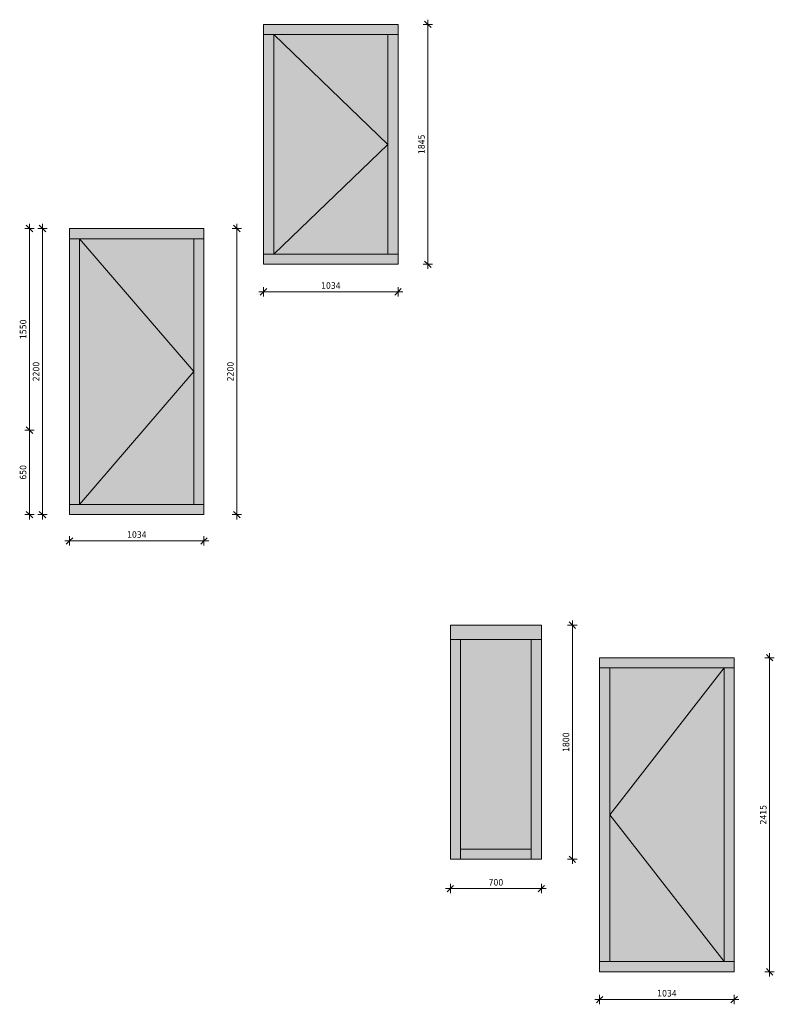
# Model space of a CAD drawing. Header units: millimetres. Extents: x -25806 to 473, y -518 to 7306.
# Tile 4 of 4: x -5328 to 473, y -265 to 7306. Entities that reach past the tile are written whole.
import ezdxf

# ---------------------------------------------------------------- set-up
doc = ezdxf.new("R2010")
doc.units = ezdxf.units.MM
doc.linetypes.add('Hidden', pattern=[7.14375, 4.7625, -2.38125])
for name, color, linetype, lineweight in [('A-ANNO-DIMS', 211, 'Continuous', 9), ('A-ANNO-DIMS-20', 211, 'Continuous', 9), ('A-DOOR-FRAM', 31, 'Continuous', 13), ('A-GLAZ', 151, 'Continuous', 13), ('A-GLAZ-CURT', 52, 'Continuous', 13), ('A-GLAZ-CWMG', 51, 'Continuous', 13)]:
    doc.layers.add(name, color=color, linetype=linetype, lineweight=lineweight)
doc.styles.add('Tahoma', font='tahoma.ttf', dxfattribs={"height": 50})
doc.dimstyles.new('00_3B_2_5_-_streep_diagonaal', dxfattribs={"dimscale": 304.8, "dimtxt": 52.201042, "dimasz": 0.164042, "dimexe": 0.11811, "dimexo": 0.0625, "dimgap": 0.032808, "dimtad": 1, "dimdec": 0, "dimzin": 0, "dimdsep": 46, "dimtxsty": 'Tahoma', "dimblk1": 'OBLIQUE', "dimblk2": 'OBLIQUE', "dimsah": 1, "dimcen": 0.09, "dimdle": 0.11811, "dimazin": 0, "dimtfac": 1, "dimtdec": 4, "dimtix": 1, "dimtmove": 0, "dimatfit": 3, "dimfxl": 0.11811, "dimfxlon": 1, "dimtvp": 1, "dimtolj": 1, "dimtzin": 0, "dimarcsym": 2})

# ---------------------------------------------------------------- blocks, each defined once
blk = doc.blocks.new('NLRS_31_DO_CWB_deur 0_gen_ASN - deur 54 mm-2671958-Bu_09')
at = {"layer": 'A-DOOR-FRAM'}
blk.add_hatch(color=256, dxfattribs=at).paths.add_polyline_path([(-15274, 3578), (-15274, 5622), (-16152, 5622), (-16152, 3578)])
blk = doc.blocks.new('Rectangular Mullion - 30_3B_rechthoek ephira-4144893-Bu_09')
at = {"layer": 'A-GLAZ-CWMG'}
blk.add_hatch(color=256, dxfattribs=at).paths.add_polyline_path([(-15196, 5622), (-15196, 5700), (-16230, 5700), (-16230, 5622)])
for p, q in [((-16230, 5622), (-16230, 5700)), ((-15196, 5700), (-16230, 5700)), ((-15196, 5700), (-15196, 5622)), ((-15196, 5622), (-16230, 5622))]:
    blk.add_line(p, q, dxfattribs=at)
blk = doc.blocks.new('Rectangular Mullion - 30_3B_rechthoek ephira-4144900-Bu_09')
at = {"layer": 'A-GLAZ-CWMG'}
blk.add_hatch(color=256, dxfattribs=at).paths.add_polyline_path([(-16230, 3500), (-15196, 3500), (-15196, 3578), (-16230, 3578)])
for p, q in [((-16230, 3500), (-16230, 3578)), ((-16230, 3578), (-15196, 3578)), ((-15196, 3578), (-15196, 3500)), ((-16230, 3500), (-15196, 3500))]:
    blk.add_line(p, q, dxfattribs=at)
blk = doc.blocks.new('Rectangular Mullion - 30_3B_rechthoek ephira-4144899-Bu_09')
at = {"layer": 'A-GLAZ-CWMG'}
blk.add_hatch(color=256, dxfattribs=at).paths.add_polyline_path([(-16152, 3578), (-16152, 5622), (-16230, 5622), (-16230, 3578)])
for p, q in [((-16230, 5622), (-16152, 5622)), ((-16230, 5622), (-16230, 3578)), ((-16152, 5622), (-16152, 3578)), ((-16152, 3578), (-16230, 3578))]:
    blk.add_line(p, q, dxfattribs=at)
blk = doc.blocks.new('Rectangular Mullion - 30_3B_rechthoek ephira-4144901-Bu_09')
at = {"layer": 'A-GLAZ-CWMG'}
blk.add_hatch(color=256, dxfattribs=at).paths.add_polyline_path([(-15196, 3578), (-15196, 5622), (-15274, 5622), (-15274, 3578)])
for p, q in [((-15274, 5622), (-15196, 5622)), ((-15274, 3578), (-15274, 5622)), ((-15196, 3578), (-15196, 5622)), ((-15196, 3578), (-15274, 3578))]:
    blk.add_line(p, q, dxfattribs=at)
blk = doc.blocks.new('BU deur links - BU deur links-2609043-Bu_09')
at = {"layer": 'A-GLAZ'}
for p, q in [((-16152, 5622), (-15274, 4600)), ((-15274, 4600), (-16152, 3578))]:
    blk.add_line(p, q, dxfattribs=at)
blk = doc.blocks.new('NLRS_31_DO_CWB_deur 0_gen_ASN - deur 54 mm-4136274-Bu_10')
at = {"layer": 'A-DOOR-FRAM'}
blk.add_hatch(color=256, dxfattribs=at).paths.add_polyline_path([(22827.6, 5503), (22827.6, 7192), (21949.6, 7192), (21949.6, 5503)])
blk = doc.blocks.new('Rectangular Mullion - 30_3B_rechthoek ephira-4144893-Bu_10')
at = {"layer": 'A-GLAZ-CWMG'}
blk.add_hatch(color=256, dxfattribs=at).paths.add_polyline_path([(22905.6, 7192), (22905.6, 7270), (21871.6, 7270), (21871.6, 7192)])
for p, q in [((21871.6, 7192), (21871.6, 7270)), ((22905.6, 7270), (21871.6, 7270)), ((22905.6, 7270), (22905.6, 7192)), ((22905.6, 7192), (21871.6, 7192))]:
    blk.add_line(p, q, dxfattribs=at)
blk = doc.blocks.new('Rectangular Mullion - 30_3B_rechthoek ephira-4144900-Bu_10')
at = {"layer": 'A-GLAZ-CWMG'}
blk.add_hatch(color=256, dxfattribs=at).paths.add_polyline_path([(21871.6, 5425), (22905.6, 5425), (22905.6, 5503), (21871.6, 5503)])
for p, q in [((21871.6, 5425), (21871.6, 5503)), ((21871.6, 5503), (22905.6, 5503)), ((22905.6, 5503), (22905.6, 5425)), ((21871.6, 5425), (22905.6, 5425))]:
    blk.add_line(p, q, dxfattribs=at)
blk = doc.blocks.new('Rectangular Mullion - 30_3B_rechthoek ephira-4144941-Bu_10')
at = {"layer": 'A-GLAZ-CWMG'}
blk.add_hatch(color=256, dxfattribs=at).paths.add_polyline_path([(21949.6, 5503), (21949.6, 7192), (21871.6, 7192), (21871.6, 5503)])
for p, q in [((21871.6, 7192), (21949.6, 7192)), ((21871.6, 7192), (21871.6, 5503)), ((21949.6, 7192), (21949.6, 5503)), ((21949.6, 5503), (21871.6, 5503))]:
    blk.add_line(p, q, dxfattribs=at)
blk = doc.blocks.new('Rectangular Mullion - 30_3B_rechthoek ephira-4144940-Bu_10')
at = {"layer": 'A-GLAZ-CWMG'}
blk.add_hatch(color=256, dxfattribs=at).paths.add_polyline_path([(22827.6, 5503), (22905.6, 5503), (22905.6, 7192), (22827.6, 7192)])
for p, q in [((22827.6, 7192), (22905.6, 7192)), ((22827.6, 5503), (22827.6, 7192)), ((22905.6, 5503), (22905.6, 7192)), ((22905.6, 5503), (22827.6, 5503))]:
    blk.add_line(p, q, dxfattribs=at)
blk = doc.blocks.new('BU deur links - BU deur links-4136295-Bu_10')
at = {"layer": 'A-GLAZ'}
for p, q in [((21949.6, 7192), (22827.6, 6347.5)), ((22827.6, 6347.5), (21949.6, 5503))]:
    blk.add_line(p, q, dxfattribs=at)
blk = doc.blocks.new('System Panel - NLRS_31_CWP_glas dubbel_gen_ASN-2664330-Bu_12')
at = {"layer": 'A-GLAZ-CURT'}
blk.add_hatch(color=256, dxfattribs=at).paths.add_polyline_path([(-31693.6, 928), (-31693.6, 2540), (-32237.6, 2540), (-32237.6, 928)])
blk = doc.blocks.new('Rectangular Mullion - 30_3B_rechthoek ephira verbreed-2671638-Bu_12')
at = {"layer": 'A-GLAZ-CWMG'}
blk.add_hatch(color=256, dxfattribs=at).paths.add_polyline_path([(-31615.6, 2540), (-31615.6, 2650), (-32315.6, 2650), (-32315.6, 2540)])
for p, q in [((-32315.6, 2540), (-32315.6, 2650)), ((-31615.6, 2650), (-32315.6, 2650)), ((-31615.6, 2650), (-31615.6, 2540)), ((-32315.6, 2540), (-31615.6, 2540))]:
    blk.add_line(p, q, dxfattribs=at)
blk = doc.blocks.new('Rectangular Mullion - 30_3B_rechthoek ephira-2671881-Bu_12')
at = {"layer": 'A-GLAZ-CWMG'}
blk.add_hatch(color=256, dxfattribs=at).paths.add_polyline_path([(-31693.6, 850), (-31693.6, 928), (-32237.6, 928), (-32237.6, 850)])
for p, q in [((-32237.6, 850), (-32237.6, 928)), ((-31693.6, 928), (-32237.6, 928)), ((-31693.6, 928), (-31693.6, 850)), ((-32237.6, 850), (-31693.6, 850))]:
    blk.add_line(p, q, dxfattribs=at)
blk = doc.blocks.new('Rectangular Mullion - 30_3B_rechthoek ephira-2671905-Bu_12')
at = {"layer": 'A-GLAZ-CWMG'}
blk.add_hatch(color=256, dxfattribs=at).paths.add_polyline_path([(-31615.6, 850), (-31615.6, 2540), (-31693.6, 2540), (-31693.6, 850)])
for p, q in [((-31693.6, 2540), (-31615.6, 2540)), ((-31693.6, 2540), (-31693.6, 850)), ((-31615.6, 850), (-31615.6, 2540)), ((-31615.6, 850), (-31693.6, 850))]:
    blk.add_line(p, q, dxfattribs=at)
blk = doc.blocks.new('Rectangular Mullion - 30_3B_rechthoek ephira-2671906-Bu_12')
at = {"layer": 'A-GLAZ-CWMG'}
blk.add_hatch(color=256, dxfattribs=at).paths.add_polyline_path([(-32315.6, 850), (-32237.6, 850), (-32237.6, 2540), (-32315.6, 2540)])
for p, q in [((-32315.6, 2540), (-32237.6, 2540)), ((-32315.6, 2540), (-32315.6, 850)), ((-32237.6, 850), (-32237.6, 2540)), ((-32237.6, 850), (-32315.6, 850))]:
    blk.add_line(p, q, dxfattribs=at)
blk = doc.blocks.new('NLRS_31_DO_CWB_deur 0_gen_ASN - deur 54 mm-3539729-Bu_11')
at = {"layer": 'A-DOOR-FRAM'}
blk.add_hatch(color=256, dxfattribs=at).paths.add_polyline_path([(22323.5, 63), (22323.5, 2322), (21445.5, 2322), (21445.5, 63)])
blk = doc.blocks.new('Rectangular Mullion - 30_3B_rechthoek ephira-4144893-Bu_11')
at = {"layer": 'A-GLAZ-CWMG'}
blk.add_hatch(color=256, dxfattribs=at).paths.add_polyline_path([(22401.5, 2322), (22401.5, 2400), (21367.5, 2400), (21367.5, 2322)])
for p, q in [((21367.5, 2322), (21367.5, 2400)), ((22401.5, 2400), (21367.5, 2400)), ((22401.5, 2400), (22401.5, 2322)), ((22401.5, 2322), (21367.5, 2322))]:
    blk.add_line(p, q, dxfattribs=at)
blk = doc.blocks.new('Rectangular Mullion - 30_3B_rechthoek ephira-4144900-Bu_11')
at = {"layer": 'A-GLAZ-CWMG'}
blk.add_hatch(color=256, dxfattribs=at).paths.add_polyline_path([(21367.5, -15), (22401.5, -15), (22401.5, 63), (21367.5, 63)])
for p, q in [((21367.5, -15), (21367.5, 63)), ((21367.5, 63), (22401.5, 63)), ((22401.5, 63), (22401.5, -15)), ((21367.5, -15), (22401.5, -15))]:
    blk.add_line(p, q, dxfattribs=at)
blk = doc.blocks.new('Rectangular Mullion - 30_3B_rechthoek ephira-4144995-Bu_11')
at = {"layer": 'A-GLAZ-CWMG'}
blk.add_hatch(color=256, dxfattribs=at).paths.add_polyline_path([(21445.5, 63), (21445.5, 2322), (21367.5, 2322), (21367.5, 63)])
for p, q in [((21367.5, 2322), (21445.5, 2322)), ((21367.5, 2322), (21367.5, 63)), ((21445.5, 2322), (21445.5, 63)), ((21445.5, 63), (21367.5, 63))]:
    blk.add_line(p, q, dxfattribs=at)
blk = doc.blocks.new('Rectangular Mullion - 30_3B_rechthoek ephira-4144996-Bu_11')
at = {"layer": 'A-GLAZ-CWMG'}
blk.add_hatch(color=256, dxfattribs=at).paths.add_polyline_path([(22401.5, 63), (22401.5, 2322), (22323.5, 2322), (22323.5, 63)])
for p, q in [((22323.5, 2322), (22401.5, 2322)), ((22323.5, 63), (22323.5, 2322)), ((22401.5, 63), (22401.5, 2322)), ((22401.5, 63), (22323.5, 63))]:
    blk.add_line(p, q, dxfattribs=at)
blk = doc.blocks.new('BU deur rechts - BU deur rechts-3539750-Bu_11')
at = {"layer": 'A-GLAZ'}
for p, q in [((22323.5, 2322), (21445.5, 1192.5)), ((21445.5, 1192.5), (22323.5, 63))]:
    blk.add_line(p, q, dxfattribs=at)
blk = doc.blocks.new('DIMBLOCK36-Bu_08')
at = {"layer": 'A-ANNO-DIMS-20'}
for p, q in [((-5253, 5700), (-5289, 5700)), ((-5253, 5700), (-5278, 5725)), ((-5253, 5736), (-5253, 4150)), ((-5253, 5700), (-5228, 5675)), ((-5253, 5700), (-5217, 5700)), ((-5253, 4150), (-5278, 4175)), ((-5253, 4150), (-5289, 4150)), ((-5253, 4150), (-5228, 4125)), ((-5253, 4150), (-5217, 4150))]:
    blk.add_line(p, q, dxfattribs=at)
at = {"layer": 'A-ANNO-DIMS-20', "color": 0, "insert": (-5327, 4850.4), "char_height": 50, "width": 178.975, "attachment_point": 1, "rotation": 90, "line_spacing_factor": 0.994306, "style": 'Tahoma'}
blk.add_mtext('1550', dxfattribs=at)
blk = doc.blocks.new('_Oblique')
at = {"color": 0, "linetype": 'ByBlock', "lineweight": -2}
blk.add_line((-0.5, -0.5), (0.5, 0.5), dxfattribs=at)
blk = doc.blocks.new('DIMBLOCK37-Bu_08')
at = {"layer": 'A-ANNO-DIMS-20'}
for p, q in [((-5253, 4150), (-5278, 4175)), ((-5253, 4150), (-5289, 4150)), ((-5253, 4150), (-5253, 3464)), ((-5253, 4150), (-5228, 4125)), ((-5253, 4150), (-5217, 4150)), ((-5253, 3500), (-5289, 3500)), ((-5253, 3500), (-5278, 3525)), ((-5253, 3500), (-5228, 3475)), ((-5253, 3500), (-5217, 3500))]:
    blk.add_line(p, q, dxfattribs=at)
at = {"layer": 'A-ANNO-DIMS-20', "color": 0, "insert": (-5327, 3769.1), "char_height": 50, "width": 134.231, "attachment_point": 1, "rotation": 90, "line_spacing_factor": 0.994306, "style": 'Tahoma'}
blk.add_mtext('650', dxfattribs=at)
blk = doc.blocks.new('DIMBLOCK38-Bu_08')
at = {"layer": 'A-ANNO-DIMS-20'}
for p, q in [((-5153, 5700), (-5189, 5700)), ((-5153, 5700), (-5178, 5725)), ((-5153, 5736), (-5153, 3464)), ((-5153, 5700), (-5128, 5675)), ((-5153, 5700), (-5117, 5700)), ((-5153, 3500), (-5189, 3500)), ((-5153, 3500), (-5178, 3525)), ((-5153, 3500), (-5128, 3475)), ((-5153, 3500), (-5117, 3500))]:
    blk.add_line(p, q, dxfattribs=at)
at = {"layer": 'A-ANNO-DIMS-20', "color": 0, "insert": (-5227, 4525.4), "char_height": 50, "width": 178.975, "attachment_point": 1, "rotation": 90, "line_spacing_factor": 0.994306, "style": 'Tahoma'}
blk.add_mtext('2200', dxfattribs=at)
blk = doc.blocks.new('DIMBLOCK44-Bu_09')
at = {"layer": 'A-ANNO-DIMS-20'}
for p, q in [((-4945.1, 3297.8), (-4945.1, 3333.8)), ((-3911.1, 3297.8), (-3911.1, 3333.8)), ((-4981.1, 3297.8), (-3875.1, 3297.8)), ((-4945.1, 3297.8), (-4970.1, 3272.8)), ((-4945.1, 3297.8), (-4920.1, 3322.8)), ((-4945.1, 3297.8), (-4945.1, 3261.8)), ((-3911.1, 3297.8), (-3936.1, 3272.8)), ((-3911.1, 3297.8), (-3886.1, 3322.8)), ((-3911.1, 3297.8), (-3911.1, 3261.8))]:
    blk.add_line(p, q, dxfattribs=at)
at = {"layer": 'A-ANNO-DIMS-20', "color": 0, "insert": (-4502.7, 3371.9), "char_height": 50, "width": 178.975, "attachment_point": 1, "line_spacing_factor": 0.994306, "style": 'Tahoma'}
blk.add_mtext('1034', dxfattribs=at)
blk = doc.blocks.new('DIMBLOCK45-Bu_09')
at = {"layer": 'A-ANNO-DIMS-20'}
for p, q in [((-3659, 5700), (-3695, 5700)), ((-3659, 5700), (-3684, 5725)), ((-3659, 3464), (-3659, 5736)), ((-3659, 5700), (-3634, 5675)), ((-3659, 5700), (-3623, 5700)), ((-3659, 3500), (-3695, 3500)), ((-3659, 3500), (-3684, 3525)), ((-3659, 3500), (-3634, 3475)), ((-3659, 3500), (-3623, 3500))]:
    blk.add_line(p, q, dxfattribs=at)
at = {"layer": 'A-ANNO-DIMS-20', "color": 0, "insert": (-3733.1, 4525.4), "char_height": 50, "width": 178.975, "attachment_point": 1, "rotation": 90, "line_spacing_factor": 0.994306, "style": 'Tahoma'}
blk.add_mtext('2200', dxfattribs=at)
blk = doc.blocks.new('DIMBLOCK46-Bu_10')
at = {"layer": 'A-ANNO-DIMS-20'}
for p, q in [((-3453.5, 5212.8), (-3453.5, 5248.8)), ((-3453.5, 5212.8), (-3428.5, 5237.8)), ((-2419.5, 5212.8), (-2419.5, 5248.8)), ((-2419.5, 5212.8), (-2394.5, 5237.8)), ((-3489.5, 5212.8), (-2383.5, 5212.8)), ((-3453.5, 5212.8), (-3478.5, 5187.8)), ((-3453.5, 5212.8), (-3453.5, 5176.8)), ((-2419.5, 5212.8), (-2444.5, 5187.8)), ((-2419.5, 5212.8), (-2419.5, 5176.8))]:
    blk.add_line(p, q, dxfattribs=at)
at = {"layer": 'A-ANNO-DIMS-20', "color": 0, "insert": (-3011, 5286.9), "char_height": 50, "width": 178.975, "attachment_point": 1, "line_spacing_factor": 0.994306, "style": 'Tahoma'}
blk.add_mtext('1034', dxfattribs=at)
blk = doc.blocks.new('DIMBLOCK47-Bu_10')
at = {"layer": 'A-ANNO-DIMS-20'}
for p, q in [((-2190.2, 7270), (-2226.2, 7270)), ((-2190.2, 7270), (-2215.2, 7295)), ((-2190.2, 5389), (-2190.2, 7306)), ((-2190.2, 7270), (-2165.2, 7245)), ((-2190.2, 7270), (-2154.2, 7270)), ((-2190.2, 5425), (-2226.2, 5425)), ((-2190.2, 5425), (-2215.2, 5450)), ((-2190.2, 5425), (-2165.2, 5400)), ((-2190.2, 5425), (-2154.2, 5425))]:
    blk.add_line(p, q, dxfattribs=at)
at = {"layer": 'A-ANNO-DIMS-20', "color": 0, "insert": (-2264.3, 6272.9), "char_height": 50, "width": 178.975, "attachment_point": 1, "rotation": 90, "line_spacing_factor": 0.994306, "style": 'Tahoma'}
blk.add_mtext('1845', dxfattribs=at)
blk = doc.blocks.new('DIMBLOCK48-Bu_12')
at = {"layer": 'A-ANNO-DIMS-20'}
for p, q in [((-1079.4, 2650), (-1115.4, 2650)), ((-1079.4, 2650), (-1104.4, 2675)), ((-1079.4, 2686), (-1079.4, 814)), ((-1079.4, 2650), (-1054.4, 2625)), ((-1079.4, 2650), (-1043.4, 2650)), ((-1079.4, 850), (-1115.4, 850)), ((-1079.4, 850), (-1104.4, 875)), ((-1079.4, 850), (-1054.4, 825)), ((-1079.4, 850), (-1043.4, 850))]:
    blk.add_line(p, q, dxfattribs=at)
at = {"layer": 'A-ANNO-DIMS-20', "color": 0, "insert": (-1153.5, 1675.4), "char_height": 50, "width": 178.975, "attachment_point": 1, "rotation": 90, "line_spacing_factor": 0.994306, "style": 'Tahoma'}
blk.add_mtext('1800', dxfattribs=at)
blk = doc.blocks.new('DIMBLOCK49-Bu_12')
at = {"layer": 'A-ANNO-DIMS-20'}
for p, q in [((-1281.3, 624.3), (-2053.3, 624.3)), ((-2017.3, 624.3), (-2042.3, 599.3)), ((-2017.3, 624.3), (-2017.3, 660.3)), ((-2017.3, 624.3), (-1992.3, 649.3)), ((-2017.3, 624.3), (-2017.3, 588.3)), ((-1317.3, 624.3), (-1342.3, 599.3)), ((-1317.3, 624.3), (-1317.3, 660.3)), ((-1317.3, 624.3), (-1292.3, 649.3)), ((-1317.3, 624.3), (-1317.3, 588.3))]:
    blk.add_line(p, q, dxfattribs=at)
at = {"layer": 'A-ANNO-DIMS-20', "color": 0, "insert": (-1723.2, 698.3), "char_height": 50, "width": 134.231, "attachment_point": 1, "line_spacing_factor": 0.994306, "style": 'Tahoma'}
blk.add_mtext('700', dxfattribs=at)
blk = doc.blocks.new('DIMBLOCK50-Bu_11')
at = {"layer": 'A-ANNO-DIMS-20'}
for p, q in [((-869.5, -229.1), (-869.5, -193.1)), ((-869.5, -229.1), (-844.5, -204.1)), ((164.5, -229.1), (164.5, -193.1)), ((164.5, -229.1), (189.5, -204.1)), ((-905.5, -229.1), (200.5, -229.1)), ((-869.5, -229.1), (-894.5, -254.1)), ((-869.5, -229.1), (-869.5, -265.1)), ((164.5, -229.1), (139.5, -254.1)), ((164.5, -229.1), (164.5, -265.1))]:
    blk.add_line(p, q, dxfattribs=at)
at = {"layer": 'A-ANNO-DIMS-20', "color": 0, "insert": (-427.1, -155), "char_height": 50, "width": 178.975, "attachment_point": 1, "line_spacing_factor": 0.994306, "style": 'Tahoma'}
blk.add_mtext('1034', dxfattribs=at)
blk = doc.blocks.new('DIMBLOCK51-Bu_11')
at = {"layer": 'A-ANNO-DIMS-20'}
for p, q in [((437.2, 2400), (412.2, 2425)), ((437.2, -51), (437.2, 2436)), ((437.2, 2400), (401.2, 2400)), ((437.2, 2400), (462.2, 2375)), ((437.2, 2400), (473.2, 2400)), ((437.2, -15), (412.2, 10)), ((437.2, -15), (401.2, -15)), ((437.2, -15), (462.2, -40)), ((437.2, -15), (473.2, -15))]:
    blk.add_line(p, q, dxfattribs=at)
at = {"layer": 'A-ANNO-DIMS-20', "color": 0, "insert": (363.1, 1117.9), "char_height": 50, "width": 178.975, "attachment_point": 1, "rotation": 90, "line_spacing_factor": 0.994306, "style": 'Tahoma'}
blk.add_mtext('2415', dxfattribs=at)

msp = doc.modelspace()

# ---------------------------------------------------------------- block references
at = {"layer": 'A-DOOR-FRAM'}
for name, p in [('NLRS_31_DO_CWB_deur 0_gen_ASN - deur 54 mm-4136274-Bu_10', (-25325.1, 0)), ('NLRS_31_DO_CWB_deur 0_gen_ASN - deur 54 mm-2671958-Bu_09', (11284.9, 0)), ('NLRS_31_DO_CWB_deur 0_gen_ASN - deur 54 mm-3539729-Bu_11', (-22237, 0))]:
    msp.add_blockref(name, p, dxfattribs=at)
at = {"layer": 'A-GLAZ', "linetype": 'Hidden'}
for name, p in [('BU deur links - BU deur links-4136295-Bu_10', (-25325.1, 0)), ('BU deur links - BU deur links-2609043-Bu_09', (11284.9, 0)), ('BU deur rechts - BU deur rechts-3539750-Bu_11', (-22237, 0))]:
    msp.add_blockref(name, p, dxfattribs=at)
at = {"layer": 'A-GLAZ-CURT'}
msp.add_blockref('System Panel - NLRS_31_CWP_glas dubbel_gen_ASN-2664330-Bu_12', (30298.4, 0), dxfattribs=at)
at = {"layer": 'A-GLAZ-CWMG'}
for name, p in [('Rectangular Mullion - 30_3B_rechthoek ephira-4144893-Bu_10', (-25325.1, 0)), ('Rectangular Mullion - 30_3B_rechthoek ephira-4144941-Bu_10', (-25325.1, 0)), ('Rectangular Mullion - 30_3B_rechthoek ephira-4144940-Bu_10', (-25325.1, 0)), ('Rectangular Mullion - 30_3B_rechthoek ephira-4144893-Bu_09', (11284.9, 0)), ('Rectangular Mullion - 30_3B_rechthoek ephira-4144899-Bu_09', (11284.9, 0)), ('Rectangular Mullion - 30_3B_rechthoek ephira-4144901-Bu_09', (11284.9, 0)), ('Rectangular Mullion - 30_3B_rechthoek ephira-4144900-Bu_10', (-25325.1, 0)), ('Rectangular Mullion - 30_3B_rechthoek ephira-4144900-Bu_09', (11284.9, 0)), ('Rectangular Mullion - 30_3B_rechthoek ephira verbreed-2671638-Bu_12', (30298.4, 0)), ('Rectangular Mullion - 30_3B_rechthoek ephira-2671906-Bu_12', (30298.4, 0)), ('Rectangular Mullion - 30_3B_rechthoek ephira-2671905-Bu_12', (30298.4, 0)), ('Rectangular Mullion - 30_3B_rechthoek ephira-4144893-Bu_11', (-22237, 0)), ('Rectangular Mullion - 30_3B_rechthoek ephira-4144995-Bu_11', (-22237, 0)), ('Rectangular Mullion - 30_3B_rechthoek ephira-4144996-Bu_11', (-22237, 0)), ('Rectangular Mullion - 30_3B_rechthoek ephira-2671881-Bu_12', (30298.4, 0)), ('Rectangular Mullion - 30_3B_rechthoek ephira-4144900-Bu_11', (-22237, 0))]:
    msp.add_blockref(name, p, dxfattribs=at)

# ---------------------------------------------------------------- dimensions: what is measured, and where the dimension line sits
at = {"layer": 'A-ANNO-DIMS'}
for base, p1, p2, override, picture, middle in [((-2190.2, 7270), (-2226.2, 5425), (-2226.2, 7270), {"dimpost": '<>', "dimfxl": 1845}, 'DIMBLOCK47-Bu_10', (-2226.4, 6347.5)), ((-5253, 4150), (-5289, 5700), (-5289, 4150), {"dimpost": '<>', "dimfxl": 1550}, 'DIMBLOCK36-Bu_08', (-5289, 4925)), ((-5153, 3500), (-5189, 5700), (-5189, 3500), {"dimpost": '<>', "dimfxl": 2200}, 'DIMBLOCK38-Bu_08', (-5189, 4600)), ((-3659, 5700), (-3695, 3500), (-3695, 5700), {"dimpost": '<>', "dimfxl": 2200}, 'DIMBLOCK45-Bu_09', (-3695, 4600)), ((-5253, 3500), (-5289, 4150), (-5289, 3500), {"dimpost": '<>', "dimfxl": 650}, 'DIMBLOCK37-Bu_08', (-5289, 3825)), ((-1079.4, 850), (-1115.4, 2650), (-1115.4, 850), {"dimpost": '<>', "dimfxl": 1800}, 'DIMBLOCK48-Bu_12', (-1115.5, 1750)), ((437.2, 2400), (401.2, -15), (401.2, 2400), {"dimpost": '<>', "dimfxl": 2415}, 'DIMBLOCK51-Bu_11', (401.1, 1192.5))]:
    dim = msp.add_linear_dim(base=base, p1=p1, p2=p2, angle=90, dimstyle='00_3B_2_5_-_streep_diagonaal', override=override, dxfattribs=at)
    dim.commit()
    dim.dimension.update_dxf_attribs({"geometry": picture, "text_midpoint": middle})
for base, p1, p2, override, picture, middle in [((-2419.5, 5212.8), (-3453.5, 5248.8), (-2419.5, 5248.8), {"dimpost": '<>', "dimfxl": 1034}, 'DIMBLOCK46-Bu_10', (-2936.5, 5248.8)), ((-3911.1, 3297.8), (-4945.1, 3333.8), (-3911.1, 3333.8), {"dimpost": '<>', "dimfxl": 1034}, 'DIMBLOCK44-Bu_09', (-4428.1, 3333.8)), ((-2017.3, 624.3), (-1317.3, 660.3), (-2017.3, 660.3), {"dimpost": '<>', "dimfxl": 700}, 'DIMBLOCK49-Bu_12', (-1667.3, 660.3)), ((164.5, -229.1), (-869.5, -193.1), (164.5, -193.1), {"dimpost": '<>', "dimfxl": 1034}, 'DIMBLOCK50-Bu_11', (-352.5, -193))]:
    dim = msp.add_linear_dim(base=base, p1=p1, p2=p2, dimstyle='00_3B_2_5_-_streep_diagonaal', override=override, dxfattribs=at)
    dim.commit()
    dim.dimension.update_dxf_attribs({"geometry": picture, "text_midpoint": middle})

doc.saveas('drawing.dxf')
